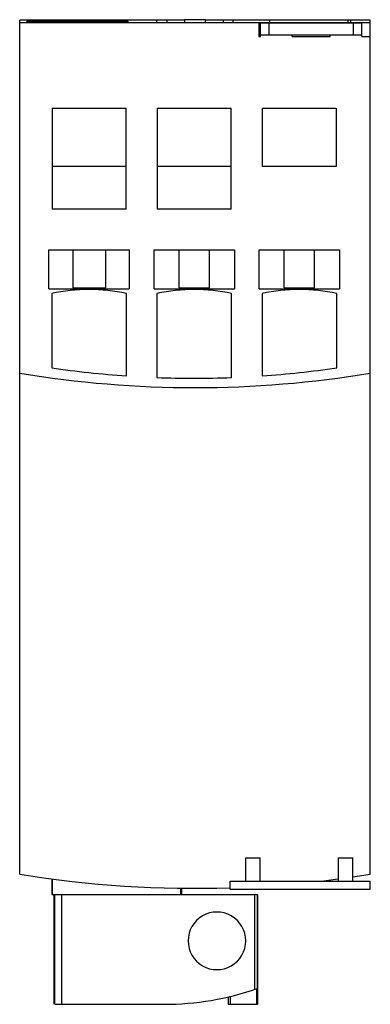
# Model space of a CAD drawing. Header units: millimetres. Extents: x 30 to 75, y 11 to 137.
import ezdxf

# ---------------------------------------------------------------- set-up
doc = ezdxf.new("R2010")
doc.units = ezdxf.units.MM
doc.header["$LTSCALE"] = 9.62037
doc.layers.get('0').update_dxf_attribs({"linetype": 'CONTINUOUS'})

msp = doc.modelspace()

# ---------------------------------------------------------------- linework, layer by layer
at = {"color": 7, "linetype": 'Continuous'}
for p, q in [((29.86, 27.63), (29.86, 137.33)), ((51.01, 137.33), (29.86, 137.33)), ((29.86, 137.03), (74.86, 137.03)), ((30.76, 137.03), (30.76, 137.13)), ((43.76, 137.13), (30.76, 137.13)), ((32.41, 137.33), (32.41, 137.13)), ((32.76, 137.33), (32.76, 137.13)), ((33.26, 137.13), (33.26, 137.03)), ((41.26, 137.03), (41.26, 137.13)), ((42.81, 137.33), (42.81, 137.13)), ((43.76, 137.03), (43.76, 137.13)), ((47.46, 137.03), (47.46, 137.33)), ((48.76, 137.33), (48.76, 137.03)), ((51.01, 137.38), (51.01, 137.03)), ((53.71, 137.38), (51.01, 137.38)), ((53.71, 137.03), (53.71, 137.38)), ((74.86, 137.33), (53.71, 137.33)), ((55.96, 137.33), (55.96, 137.03)), ((57.26, 137.03), (57.26, 137.33)), ((60.56, 137.03), (60.56, 135.23)), ((60.76, 135.23), (60.76, 136.93)), ((73.76, 136.93), (60.76, 136.93)), ((61.06, 136.93), (61.06, 137.03)), ((61.26, 137.03), (61.26, 136.93)), ((61.88, 135.43), (61.88, 136.93)), ((61.91, 137.33), (61.91, 137.03)), ((71.96, 137.33), (71.96, 137.03)), ((72.31, 137.33), (72.31, 137.03)), ((72.64, 136.93), (72.64, 135.43)), ((73.26, 137.03), (73.26, 136.93)), ((73.46, 136.93), (73.46, 137.03)), ((73.76, 135.23), (73.76, 136.93)), ((74.86, 27.63), (74.86, 137.33)), ((60.76, 135.43), (73.76, 135.43)), ((64.81, 135.23), (64.81, 135.43)), ((69.71, 135.23), (69.71, 135.43)), ((60.56, 135.23), (60.76, 135.23)), ((64.81, 135.23), (69.71, 135.23)), ((73.76, 135.23), (74.86, 135.23)), ((34.01, 126.03), (34.01, 113.03)), ((34.01, 126.03), (43.51, 126.03)), ((43.51, 113.03), (43.51, 126.03)), ((47.51, 126.03), (47.51, 113.03)), ((47.51, 126.03), (57.01, 126.03)), ((57.01, 113.03), (57.01, 126.03)), ((61.01, 118.53), (61.01, 126.03)), ((61.01, 126.03), (70.46, 126.03)), ((70.46, 126.03), (70.46, 118.53)), ((43.51, 118.53), (34.01, 118.53)), ((57.01, 118.53), (47.51, 118.53)), ((70.46, 118.53), (61.01, 118.53)), ((43.51, 113.03), (34.01, 113.03)), ((57.01, 113.03), (47.51, 113.03)), ((33.61, 102.83), (33.61, 107.83)), ((33.61, 107.83), (43.91, 107.83)), ((36.66, 107.83), (36.66, 102.93)), ((40.86, 107.83), (40.86, 102.93)), ((43.91, 107.83), (43.91, 102.83)), ((47.11, 102.83), (47.11, 107.83)), ((47.11, 107.83), (57.41, 107.83)), ((50.31, 102.93), (50.31, 107.83)), ((54.21, 102.93), (54.21, 107.83)), ((57.41, 107.83), (57.41, 102.83)), ((60.61, 102.83), (60.61, 107.83)), ((60.61, 107.83), (70.91, 107.83)), ((63.81, 102.93), (63.81, 107.83)), ((67.71, 102.93), (67.71, 107.83)), ((70.91, 107.83), (70.91, 102.83)), ((33.61, 102.83), (43.91, 102.83)), ((36.66, 102.93), (40.86, 102.93)), ((47.11, 102.83), (57.41, 102.83)), ((50.31, 102.93), (54.21, 102.93)), ((60.61, 102.83), (70.91, 102.83)), ((63.81, 102.93), (67.71, 102.93)), ((33.96, 102.23), (33.96, 92.67)), ((43.56, 91.63), (43.56, 102.23)), ((47.46, 102.23), (47.46, 91.42)), ((57.06, 91.42), (57.06, 102.23)), ((60.96, 102.23), (60.96, 91.63)), ((70.56, 92.67), (70.56, 102.23)), ((58.86, 29.73), (60.73, 29.73)), ((58.86, 29.73), (58.86, 26.73)), ((60.73, 26.73), (60.73, 29.73)), ((70.73, 29.73), (72.63, 29.73)), ((70.73, 29.73), (70.73, 26.73)), ((72.63, 26.73), (72.63, 29.73)), ((33.99, 27.03), (33.99, 25.03)), ((34.07, 25.03), (34.07, 27.02)), ((56.86, 26.73), (74.86, 26.73)), ((56.86, 25.73), (56.86, 26.73)), ((74.86, 25.73), (74.86, 26.73)), ((50.53, 25.03), (50.53, 25.84)), ((50.63, 25.84), (50.63, 25.03)), ((56.86, 25.73), (74.86, 25.73)), ((33.99, 25.03), (60.39, 25.03)), ((34.3, 10.93), (34.3, 25.03)), ((34.36, 10.93), (34.36, 25.03)), ((35.27, 10.93), (35.27, 25.03)), ((60.03, 12.84), (60.03, 25.03)), ((60.35, 25.03), (60.35, 12.95)), ((60.39, 25.03), (60.39, 10.93)), ((60.3, 10.93), (60.3, 12.93)), ((56.6, 11.87), (56.6, 10.93)), ((56.93, 10.93), (56.93, 11.98)), ((34.36, 10.93), (48.38, 10.93)), ((56.6, 10.93), (60.39, 10.93))]:
    msp.add_line(p, q, dxfattribs=at)
for centre, radius, start, end in [((38.76, 79.44), 23.29, 78.1063, 101.8937), ((52.26, 79.44), 23.29, 78.1063, 101.8937), ((65.76, 79.44), 23.29, 78.1063, 101.8937), ((52.26, 216.57), 125.24, 261.5979, 266.0166), ((52.26, 216.57), 125.24, 273.9834, 278.4021), ((52.36, 227.59), 137.46, 260.5792, 279.4208), ((52.26, 216.57), 125.24, 267.8035, 272.1965), ((52.36, 167.25), 141.42, 260.8451, 271.8235), ((52.36, 167.25), 141.42, 276.4679, 277.4504), ((52.36, 167.25), 141.42, 278.2429, 279.1549), ((55.17, 19.08), 3.7, 359.9813, 180.0187), ((55.17, 19.08), 3.7, 179.9817, 0.0183), ((48.38, 47.48), 36.55, 270, 289.1201)]:
    msp.add_arc(centre, radius, start, end, dxfattribs=at)

doc.saveas('drawing.dxf')
